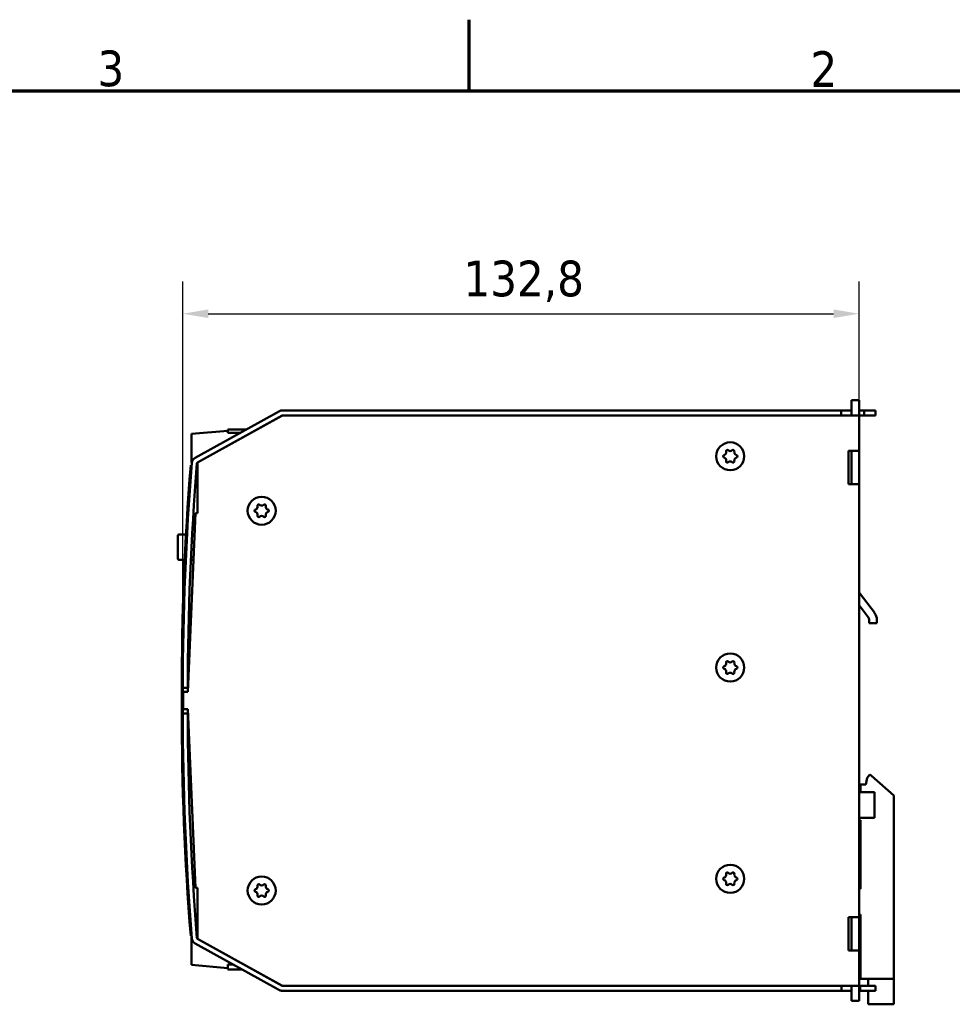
# Model space of a CAD drawing. Header units: millimetres. Extents: x -8 to 1688, y -8 to 1196.
# Tile 7 of 8: x 944 to 1310, y 797 to 1184. Entities that reach past the tile are written whole.
import ezdxf

# ---------------------------------------------------------------- set-up
doc = ezdxf.new("R2010")
doc.units = ezdxf.units.MM
doc.header["$LTSCALE"] = 4
for name, color, linetype, lineweight in [('Bordo (ISO)', 7, 'Continuous', 70), ('Quota (ISO)', 7, 'Continuous', 25), ('Simbolo (ISO)', 7, 'Continuous', 25), ('Visibile (ISO)', 7, 'Continuous', 50)]:
    doc.layers.add(name, color=color, linetype=linetype, lineweight=lineweight)
doc.styles.add('Testo nota (ISO)', font='tahoma.ttf')
doc.dimstyles.new('Default (ISO)', dxfattribs={"dimscale": 4, "dimtxt": 3.5, "dimasz": 2.5, "dimexe": 3.175, "dimexo": 0, "dimgap": 0.762, "dimtad": 1, "dimdec": 1, "dimrnd": 1e-08, "dimzin": 0, "dimtxsty": 'Testo nota (ISO)', "dimcen": 0.09, "dimdle": 10, "dimclrd": 256, "dimclre": 256, "dimclrt": 256, "dimazin": 0, "dimtfac": 1.001486, "dimtmove": 0, "dimatfit": 3, "dimfxl": 1, "dimtolj": 1, "dimtzin": 0, "dimlwd": -1, "dimlwe": -1, "dimarcsym": 0})

# ---------------------------------------------------------------- blocks, each defined once
blk = doc.blocks.new('Bordi adel')
at = {"layer": 'Bordo (ISO)'}
for p, q in [((280, 289), (280, 296)), ((8, 289), (412, 289))]:
    blk.add_line(p, q, dxfattribs=at)
at = {"layer": 'Simbolo (ISO)', "char_height": 3.5, "attachment_point": 8, "style": 'Testo nota (ISO)'}
for s, insert in [('3', (244.833, 289.4)), ('2', (314.833, 289.4))]:
    blk.add_mtext(s, dxfattribs=dict(at, insert=insert))
blk = doc.blocks.new('*D8')
at = {"layer": 'Defpoints', "color": 0, "transparency": 16777216}
for p in [(1273.16, 1068.48), (1273.16, 1028.48), (1007.56, 921.48)]:
    blk.add_point(p, dxfattribs=at)
at = {"layer": 'Quota (ISO)', "transparency": 16777216}
for p, q in [((1007.56, 921.48), (1007.56, 1081.18)), ((1273.16, 1028.48), (1273.16, 1081.18)), ((1017.56, 1068.48), (1263.16, 1068.48))]:
    blk.add_line(p, q, dxfattribs=at)
for points in [[(1017.56, 1070.15), (1017.56, 1066.81), (1007.56, 1068.48)], [(1263.16, 1070.15), (1263.16, 1066.81), (1273.16, 1068.48)]]:
    blk.add_solid(points, dxfattribs=at)
at = {"layer": 'Quota (ISO)', "transparency": 16777216, "insert": (1117.83, 1089.33), "char_height": 14, "attachment_point": 1, "style": 'Testo nota (ISO)'}
blk.add_mtext('\\A1;132,8', dxfattribs=at)

msp = doc.modelspace()

# ---------------------------------------------------------------- linework, layer by layer
at = {"layer": 'Visibile (ISO)'}
for p, q in [((1270.16, 1034.48), (1270.16, 1030.48)), ((1273.16, 1034.48), (1270.16, 1034.48)), ((1273.16, 1028.48), (1273.16, 1034.48)), ((1045.5, 1030.18), (1012.39, 1011.83)), ((1266.16, 1030.48), (1046.67, 1030.48)), ((1266.16, 1030.48), (1270.16, 1030.48)), ((1266.16, 1028.48), (1266.16, 1030.48)), ((1270.16, 1030.48), (1270.16, 1028.48)), ((1273.16, 1030.48), (1275.16, 1030.48)), ((1275.16, 1030.48), (1277.56, 1030.48)), ((1275.16, 1030.48), (1275.16, 1028.48)), ((1279.56, 1030.48), (1277.56, 1030.48)), ((1279.56, 1028.48), (1279.56, 1030.48)), ((1046.56, 1028.48), (1013.36, 1010.08)), ((1013.36, 1010.08), (1046.47, 1028.43)), ((1046.56, 1028.48), (1268.66, 1028.48)), ((1046.67, 1028.48), (1266.16, 1028.48)), ((1272.9, 1028.48), (1268.66, 1028.48)), ((1273.16, 1028.48), (1272.9, 1028.48)), ((1273.16, 1028.48), (1273.16, 804.48)), ((1275.16, 1028.48), (1273.16, 1028.48)), ((1277.56, 1028.48), (1275.16, 1028.48)), ((1277.56, 1028.48), (1279.56, 1028.48)), ((1011.04, 1021.26), (1025.24, 1022.5)), ((1011.04, 1010.06), (1011.04, 1021.26)), ((1025.24, 1023.06), (1025.24, 1022.5)), ((1032.67, 1023.06), (1025.24, 1023.06)), ((1025.24, 1021.64), (1025.24, 1022.5)), ((1030.1, 1021.64), (1025.24, 1021.64)), ((1269, 1001.58), (1269, 1014.58)), ((1273.15, 1014.58), (1269, 1014.58)), ((1270.16, 1001.58), (1270.16, 1014.58)), ((1273.15, 1014.58), (1273.15, 1001.58)), ((1011.18, 1010.04), (1011.04, 1010.06)), ((1013.36, 1009.73), (1013.16, 1009.76)), ((1013.36, 1010.08), (1013.36, 990.08)), ((1010.69, 1008.95), (1011.09, 1008.95)), ((1269, 1001.58), (1273.15, 1001.58)), ((1012.52, 990.08), (1009.56, 919.88)), ((1013.36, 990.08), (1012.52, 990.08)), ((1005.66, 972.18), (1005.66, 981.38)), ((1008.86, 981.78), (1006.06, 981.78)), ((1012.17, 981.78), (1011.27, 981.78)), ((1008.36, 971.78), (1006.06, 971.78)), ((1011.75, 971.78), (1010.76, 971.78)), ((1273.56, 958.47), (1279.16, 951.06)), ((1276.76, 949.25), (1273.16, 954.02)), ((1277.16, 946.88), (1277.16, 948.05)), ((1280.16, 948.05), (1280.16, 946.88)), ((1280.16, 946.88), (1277.16, 946.88)), ((1007.56, 921.48), (1009.56, 921.48)), ((1007.16, 913.08), (1007.16, 919.88)), ((1007.56, 919.88), (1007.56, 913.08)), ((1009.56, 919.88), (1007.76, 919.88)), ((1007.76, 913.08), (1007.76, 919.88)), ((1007.76, 913.08), (1009.56, 913.08)), ((1009.56, 913.08), (1012.52, 842.88)), ((1009.56, 911.48), (1007.56, 911.48)), ((1276.29, 886.19), (1275.76, 883.48)), ((1277.37, 887.48), (1276.29, 886.19)), ((1286.76, 879.18), (1278.1, 886.98)), ((1275.76, 883.48), (1273.76, 883.48)), ((1273.76, 883.48), (1273.76, 880.48)), ((1273.16, 880.48), (1276.16, 880.48)), ((1279.16, 880.48), (1276.16, 880.48)), ((1279.16, 880.48), (1279.16, 870.48)), ((1286.76, 807.18), (1286.76, 879.18)), ((1273.16, 870.48), (1276.16, 870.48)), ((1279.16, 870.48), (1276.16, 870.48)), ((1273.76, 869.48), (1273.16, 869.48)), ((1273.76, 869.48), (1273.76, 842.48)), ((1012.52, 842.88), (1013.36, 842.88)), ((1013.36, 842.88), (1013.36, 822.88)), ((1273.76, 842.48), (1273.16, 842.48)), ((1273.76, 832.48), (1273.16, 832.48)), ((1273.76, 832.48), (1273.76, 807.18)), ((1269, 818.38), (1269, 831.38)), ((1273.15, 831.38), (1269, 831.38)), ((1270.16, 818.38), (1270.16, 831.38)), ((1273.15, 831.38), (1273.15, 818.38)), ((1010.68, 824.04), (1011.08, 824.04)), ((1013.36, 824.17), (1013.08, 824.13)), ((1011.1, 823.85), (1011.04, 823.84)), ((1011.04, 823.84), (1011.04, 812.64)), ((1012.39, 821.13), (1045.5, 802.78)), ((1013.36, 822.88), (1046.56, 804.48)), ((1046.47, 804.53), (1013.36, 822.88)), ((1269, 818.38), (1273.15, 818.38)), ((1011.04, 812.64), (1025.24, 811.4)), ((1025.24, 812.84), (1025.24, 810.84)), ((1025.24, 812.84), (1027.36, 812.84)), ((1025.24, 810.84), (1030.96, 810.84)), ((1273.76, 807.18), (1286.76, 807.18)), ((1276.76, 807.18), (1276.76, 804.48)), ((1286.76, 807.18), (1286.76, 797.18)), ((1268.66, 804.48), (1046.56, 804.48)), ((1266.22, 804.48), (1046.67, 804.48)), ((1046.67, 802.48), (1266.22, 802.48)), ((1266.22, 802.48), (1266.22, 804.48)), ((1270.16, 802.48), (1266.22, 802.48)), ((1268.66, 804.48), (1272.9, 804.48)), ((1270.16, 802.48), (1270.16, 804.48)), ((1270.16, 802.48), (1270.16, 798.48)), ((1272.9, 804.48), (1273.16, 804.48)), ((1273.16, 798.48), (1273.16, 804.48)), ((1273.16, 804.48), (1273.56, 804.48)), ((1273.56, 802.48), (1273.16, 802.48)), ((1273.56, 802.48), (1273.56, 804.48)), ((1273.56, 804.48), (1277.56, 804.48)), ((1277.56, 802.48), (1273.56, 802.48)), ((1276.76, 802.48), (1276.76, 797.18)), ((1279.56, 804.48), (1277.56, 804.48)), ((1277.56, 802.48), (1279.56, 802.48)), ((1279.56, 804.48), (1279.56, 802.48)), ((1270.16, 798.48), (1273.16, 798.48)), ((1286.76, 797.18), (1276.76, 797.18))]:
    msp.add_line(p, q, dxfattribs=at)
for centre in [(1222.56, 1012.48), (1038.56, 991.08), (1222.56, 929.48), (1222.56, 846.48), (1038.56, 841.88)]:
    msp.add_circle(centre, 5.5, dxfattribs=at)
for centre, radius, start, end in [((1046.67, 1028.08), 2.4, 90, 118.996), ((1046.67, 1028.08), 0.4, 90, 118.996), ((1219.84, 1014.05), 1.12, 284.9054, 15.0946), ((1221.41, 1014.47), 0.5, 44.9054, 195.0946), ((1222.56, 1015.62), 1.12, 224.9054, 315.0946), ((1223.71, 1014.47), 0.5, 344.9054, 135.0946), ((1225.28, 1014.05), 1.12, 164.9054, 255.0946), ((2134.92, 919.88), 1127.36, 175.41892, 179.9186), ((2134.92, 919.88), 1125.36, 175.41892, 179.9186), ((1013.56, 1009.73), 2.4, 118.996, 175.4189), ((1013.56, 1009.73), 0.4, 118.996, 175.4189), ((1220.26, 1012.48), 0.5, 104.9054, 255.0946), ((1219.84, 1010.91), 1.12, 344.9054, 75.0946), ((1221.41, 1010.49), 0.5, 164.9054, 315.0946), ((1222.56, 1009.34), 1.12, 44.9054, 135.0946), ((1223.71, 1010.49), 0.5, 224.9054, 15.0946), ((1225.28, 1010.91), 1.12, 104.9054, 195.0946), ((1224.86, 1012.48), 0.5, 284.9054, 75.0946), ((2134.92, 919.88), 1127.76, 175.46988, 180), ((1036.26, 991.08), 0.5, 104.9054, 255.0946), ((1035.84, 992.65), 1.12, 284.9054, 15.0946), ((1035.84, 989.51), 1.12, 344.9054, 75.0946), ((1037.41, 993.07), 0.5, 44.9054, 195.0946), ((1038.56, 994.22), 1.12, 224.9054, 315.0946), ((1039.71, 993.07), 0.5, 344.9054, 135.0946), ((1041.28, 992.65), 1.12, 164.9054, 255.0946), ((1041.28, 989.51), 1.12, 104.9054, 195.0946), ((1040.86, 991.08), 0.5, 284.9054, 75.0946), ((1037.41, 989.09), 0.5, 164.9054, 315.0946), ((1038.56, 987.94), 1.12, 44.9054, 135.0946), ((1039.71, 989.09), 0.5, 224.9054, 15.0946), ((1006.06, 981.38), 0.4, 90, 180), ((1006.06, 972.18), 0.4, 180, 270), ((1275.16, 959.68), 2, 180, 217), ((1275.16, 948.05), 2, 0, 37), ((1275.16, 948.05), 5, 0, 37), ((1220.26, 929.48), 0.5, 104.9054, 255.0946), ((1219.84, 931.05), 1.12, 284.9054, 15.0946), ((1219.84, 927.91), 1.12, 344.9054, 75.0946), ((1221.41, 931.47), 0.5, 44.9054, 195.0946), ((1222.56, 932.62), 1.12, 224.9054, 315.0946), ((1223.71, 931.47), 0.5, 344.9054, 135.0946), ((1225.28, 931.05), 1.12, 164.9054, 255.0946), ((1225.28, 927.91), 1.12, 104.9054, 195.0946), ((1224.86, 929.48), 0.5, 284.9054, 75.0946), ((1221.41, 927.49), 0.5, 164.9054, 315.0946), ((1222.56, 926.34), 1.12, 44.9054, 135.0946), ((1223.71, 927.49), 0.5, 224.9054, 15.0946), ((2134.92, 919.88), 1127.36, 179.9186, 180), ((2134.92, 919.88), 1125.36, 179.9186, 180), ((2134.92, 913.08), 1127.76, 180, 184.52831), ((2134.92, 913.08), 1127.36, 180, 180.0814), ((2134.92, 913.08), 1125.36, 180, 180.0814), ((2134.92, 913.08), 1127.36, 180.0814, 184.58108), ((2134.92, 913.08), 1125.36, 180.0814, 184.58108), ((1275.84, 884.47), 3.38, 48, 63.0038), ((1219.84, 848.05), 1.12, 284.9054, 15.0946), ((1221.41, 848.47), 0.5, 44.9054, 195.0946), ((1222.56, 849.62), 1.12, 224.9054, 315.0946), ((1223.71, 848.47), 0.5, 344.9054, 135.0946), ((1225.28, 848.05), 1.12, 164.9054, 255.0946), ((1035.84, 843.45), 1.12, 284.9054, 15.0946), ((1037.41, 843.87), 0.5, 44.9054, 195.0946), ((1038.56, 845.02), 1.12, 224.9054, 315.0946), ((1039.71, 843.87), 0.5, 344.9054, 135.0946), ((1041.28, 843.45), 1.12, 164.9054, 255.0946), ((1220.26, 846.48), 0.5, 104.9054, 255.0946), ((1219.84, 844.91), 1.12, 344.9054, 75.0946), ((1221.41, 844.49), 0.5, 164.9054, 315.0946), ((1222.56, 843.34), 1.12, 44.9054, 135.0946), ((1223.71, 844.49), 0.5, 224.9054, 15.0946), ((1225.28, 844.91), 1.12, 104.9054, 195.0946), ((1224.86, 846.48), 0.5, 284.9054, 75.0946), ((1036.26, 841.88), 0.5, 104.9054, 255.0946), ((1035.84, 840.31), 1.12, 344.9054, 75.0946), ((1037.41, 839.89), 0.5, 164.9054, 315.0946), ((1038.56, 838.74), 1.12, 44.9054, 135.0946), ((1039.71, 839.89), 0.5, 224.9054, 15.0946), ((1041.28, 840.31), 1.12, 104.9054, 195.0946), ((1040.86, 841.88), 0.5, 284.9054, 75.0946), ((1013.56, 823.23), 2.4, 184.5811, 241.004), ((1013.56, 823.23), 0.4, 184.5811, 241.004), ((1046.67, 804.88), 2.4, 241.004, 270), ((1046.67, 804.88), 0.4, 241.004, 270)]:
    msp.add_arc(centre, radius, start, end, dxfattribs=at)

# ---------------------------------------------------------------- block references
at = {"xscale": 4, "yscale": 4, "zscale": 4}
msp.add_blockref('Bordi adel', (0, 0), dxfattribs=at)

# ---------------------------------------------------------------- dimensions: what is measured, and where the dimension line sits
at = {"layer": 'Quota (ISO)'}
dim = msp.add_linear_dim(base=(1273.16, 1068.48), p1=(1007.56, 921.48), p2=(1273.16, 1028.48), angle=180, dimstyle='Default (ISO)', override={"dimdec": 1, "dimlfac": 0.5, "dimtp": 0, "dimtm": 0, "dimtdec": 2, "dimtofl": 0, "dimatfit": 1}, dxfattribs=at)
dim.commit()
dim.dimension.update_dxf_attribs({"geometry": '*D8', "text_midpoint": (1140.36, 1068.48), "dimtype": 160})

doc.saveas('drawing.dxf')
